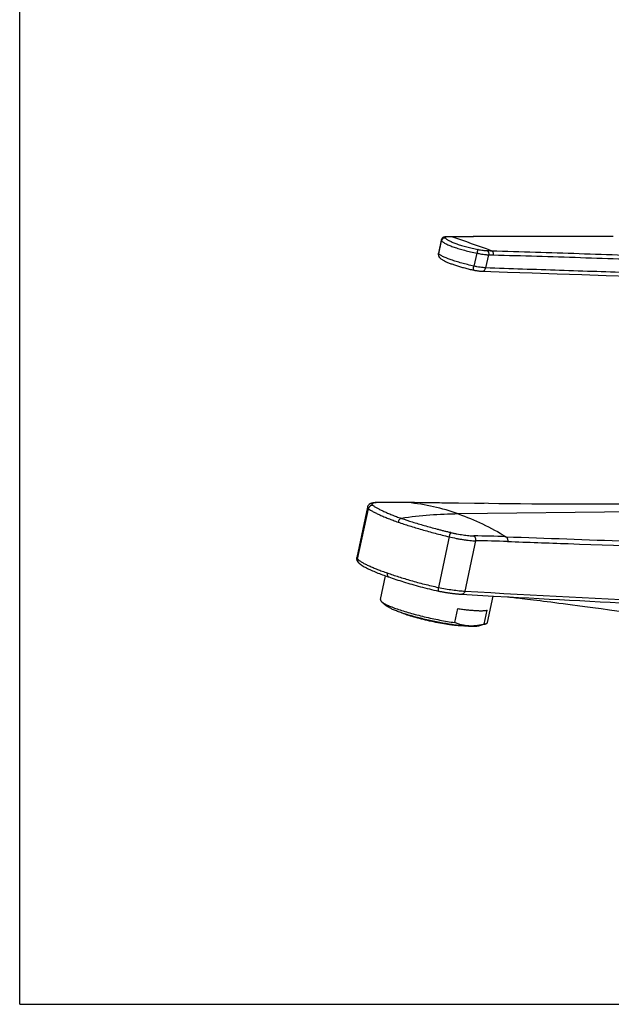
# Model space of a CAD drawing. Header units: millimetres. Extents: x 0 to 559, y 0 to 432.
# Tile 1 of 10: x 0 to 130, y 0 to 216. Entities that reach past the tile are written whole.
import ezdxf

# ---------------------------------------------------------------- set-up
doc = ezdxf.new("R2010")
doc.units = ezdxf.units.MM
doc.header["$LTSCALE"] = 30.734
doc.layers.get('0').update_dxf_attribs({"linetype": 'CONTINUOUS'})

msp = doc.modelspace()

# ---------------------------------------------------------------- linework, layer by layer
at = {"color": 7, "linetype": 'CONTINUOUS'}
for p, q in [((0, 0), (0, 431.8)), ((92.52, 167.56), (91.92, 164.69)), ((94.7, 168.31), (93.8, 168.3)), ((123.93, 168.34), (122.68, 168.34)), ((92.26, 163.66), (92.26, 163.66)), ((76.34, 109.01), (73.98, 97.96)), ((79.58, 110.03), (78.6, 110.02)), ((85.25, 110.02), (84, 110.03)), ((92.68, 109.92), (85.25, 110.02)), ((102.91, 109.79), (92.68, 109.92)), ((74.45, 96.77), (74.45, 96.77)), ((79.22, 88.73), (80.33, 93.94)), ((102.69, 83.72), (103.93, 89.52)), ((104.03, 89.52), (107.29, 89.34)), ((107.07, 89.35), (107.17, 89.34)), ((107.17, 89.34), (107.4, 89.32)), ((107.4, 89.32), (107.61, 89.3)), ((107.61, 89.3), (107.86, 89.27)), ((107.86, 89.27), (108.15, 89.24)), ((108.15, 89.24), (108.49, 89.21)), ((108.49, 89.21), (108.88, 89.16)), ((108.88, 89.16), (109.32, 89.12)), ((109.32, 89.12), (109.8, 89.06)), ((109.8, 89.06), (110.33, 89)), ((110.33, 89), (110.89, 88.93)), ((110.89, 88.93), (111.49, 88.86)), ((111.49, 88.86), (112.13, 88.78)), ((112.13, 88.78), (112.79, 88.7)), ((112.79, 88.7), (113.49, 88.62)), ((113.49, 88.62), (114.22, 88.52)), ((114.22, 88.52), (114.98, 88.43)), ((79.49, 88.26), (80.54, 87.35)), ((95.49, 83.7), (96.15, 86.78)), ((101.98, 83.33), (102.64, 86.41)), ((114.98, 88.43), (115.76, 88.33)), ((115.76, 88.33), (116.59, 88.22)), ((116.59, 88.22), (117.45, 88.11)), ((117.45, 88.11), (118.35, 87.99)), ((118.35, 87.99), (119.3, 87.87)), ((119.3, 87.87), (120.3, 87.74)), ((120.3, 87.74), (121.33, 87.6)), ((121.33, 87.6), (122.41, 87.46)), ((122.41, 87.46), (124.08, 87.24)), ((124.08, 87.24), (125.82, 87)), ((125.82, 87), (127.62, 86.76)), ((127.62, 86.76), (129.47, 86.51)), ((129.47, 86.51), (133.24, 86)), ((102.25, 83.4), (100.93, 82.99)), ((0, 0), (558.8, 0))]:
    msp.add_line(p, q, dxfattribs=at)
at = {"color": 9, "linetype": 'CONTINUOUS'}
for p, q in [((91.99, 164.56), (92.59, 167.43)), ((122.68, 168.34), (120.26, 168.34)), ((100.37, 164.71), (99.69, 161.87)), ((102.94, 164.35), (102.27, 161.48)), ((74.19, 97.6), (76.56, 108.68)), ((78.61, 110.01), (78.6, 110.01)), ((85.25, 110.02), (85.21, 110.02)), ((145.36, 108.08), (96.28, 107.53)), ((99.83, 109.83), (96.32, 109.88)), ((101.94, 109.8), (99.83, 109.83))]:
    msp.add_line(p, q, dxfattribs=at)
at = {"color": 7, "linetype": 'CONTINUOUS'}
for points in [[(93.8, 168.3), (93.74, 168.3), (93.68, 168.3), (93.62, 168.29), (93.57, 168.29), (93.51, 168.29), (93.46, 168.28), (93.41, 168.28), (93.37, 168.27), (93.32, 168.26), (93.27, 168.25), (93.23, 168.24), (93.19, 168.23), (93.14, 168.22), (93.1, 168.2), (93.06, 168.19), (93.02, 168.17), (92.98, 168.15), (92.94, 168.13), (92.9, 168.11), (92.87, 168.08), (92.83, 168.06), (92.8, 168.03), (92.77, 168), (92.74, 167.98), (92.71, 167.94), (92.68, 167.91), (92.65, 167.88), (92.63, 167.84), (92.61, 167.8), (92.59, 167.77), (92.57, 167.73), (92.55, 167.69), (92.54, 167.65), (92.53, 167.6), (92.52, 167.56)], [(122.68, 168.34), (121.34, 168.34), (115.5, 168.35), (109.92, 168.35), (104.59, 168.35), (99.51, 168.33), (94.7, 168.31)], [(130.27, 168.38), (128.64, 168.36), (127.03, 168.35), (125.46, 168.35), (123.93, 168.34)], [(91.92, 164.69), (91.91, 164.66), (91.9, 164.61), (91.9, 164.56), (91.89, 164.51), (91.89, 164.46), (91.89, 164.41), (91.9, 164.36), (91.91, 164.31), (91.91, 164.26), (91.93, 164.21), (91.94, 164.16), (91.96, 164.12), (91.97, 164.07), (91.99, 164.02), (92.02, 163.98), (92.04, 163.94), (92.06, 163.89), (92.09, 163.85), (92.12, 163.82), (92.15, 163.78), (92.18, 163.74), (92.21, 163.71), (92.24, 163.68), (92.26, 163.66)], [(92.26, 163.66), (92.36, 163.57), (92.47, 163.48), (92.59, 163.4), (92.71, 163.31), (92.84, 163.23), (92.98, 163.15), (93.13, 163.07), (93.28, 162.99), (93.44, 162.91), (93.6, 162.83), (93.77, 162.76), (93.94, 162.68), (94.12, 162.61), (94.3, 162.54), (94.48, 162.47), (94.66, 162.4), (94.85, 162.33), (95.05, 162.26), (95.24, 162.19), (95.45, 162.12), (95.65, 162.05), (95.86, 161.99), (96.08, 161.92), (96.3, 161.85), (96.52, 161.79), (96.75, 161.72), (96.98, 161.66), (97.21, 161.59), (97.45, 161.53), (97.68, 161.47), (97.93, 161.4), (98.17, 161.34), (98.42, 161.28), (98.67, 161.22), (98.92, 161.16), (99.17, 161.1), (99.43, 161.05), (99.66, 161)], [(99.66, 161), (99.74, 160.98), (99.83, 160.96), (99.92, 160.94), (100.01, 160.93), (100.1, 160.91), (100.19, 160.9), (100.28, 160.88), (100.37, 160.87), (100.46, 160.85), (100.55, 160.84), (100.64, 160.83), (100.73, 160.81), (100.81, 160.8), (100.9, 160.79), (100.99, 160.78), (101.07, 160.77), (101.16, 160.77), (101.24, 160.76), (101.33, 160.75), (101.41, 160.75), (101.49, 160.74), (101.56, 160.74)], [(101.56, 160.74), (107.05, 160.54), (112.52, 160.36), (117.97, 160.17), (123.38, 160), (128.76, 159.82), (134.09, 159.63)], [(78.6, 110.02), (78.51, 110.02), (78.41, 110.02), (78.31, 110.01), (78.22, 110.01), (78.13, 110.01), (78.05, 110), (77.97, 109.99), (77.89, 109.99), (77.82, 109.98), (77.75, 109.97), (77.68, 109.96), (77.61, 109.95), (77.55, 109.94), (77.49, 109.93), (77.43, 109.92), (77.37, 109.91), (77.31, 109.89), (77.26, 109.88), (77.2, 109.86), (77.15, 109.84), (77.1, 109.83), (77.04, 109.8), (76.99, 109.78), (76.94, 109.76), (76.89, 109.73), (76.84, 109.7), (76.8, 109.67), (76.75, 109.64), (76.71, 109.6), (76.66, 109.56), (76.62, 109.52), (76.59, 109.48), (76.55, 109.44), (76.51, 109.39), (76.48, 109.35), (76.45, 109.3), (76.43, 109.25), (76.4, 109.2), (76.38, 109.14), (76.37, 109.09), (76.35, 109.04), (76.34, 109.01)], [(84, 110.03), (82.83, 110.04), (81.7, 110.04), (80.62, 110.04), (79.58, 110.03)], [(137.52, 109.66), (134.45, 109.65), (131.45, 109.65), (128.52, 109.65), (125.66, 109.65), (122.88, 109.66), (120.16, 109.66), (117.52, 109.67), (114.93, 109.69), (112.41, 109.7), (109.95, 109.72), (107.55, 109.74), (105.2, 109.76), (102.91, 109.79)], [(73.98, 97.96), (73.98, 97.94), (73.97, 97.89), (73.96, 97.83), (73.96, 97.78), (73.96, 97.72), (73.96, 97.66), (73.97, 97.6), (73.98, 97.54), (73.99, 97.48), (74, 97.43), (74.02, 97.37), (74.04, 97.31), (74.07, 97.26), (74.09, 97.21), (74.12, 97.16), (74.15, 97.11), (74.19, 97.06), (74.22, 97.01), (74.26, 96.97), (74.29, 96.93), (74.33, 96.88), (74.37, 96.84), (74.41, 96.81), (74.45, 96.77)], [(74.45, 96.77), (74.62, 96.63), (74.8, 96.49), (74.99, 96.35), (75.2, 96.22), (75.41, 96.09), (75.64, 95.95), (75.87, 95.82), (76.11, 95.69), (76.36, 95.57), (76.62, 95.44), (76.89, 95.31), (77.17, 95.19), (77.45, 95.06), (77.74, 94.94), (78.04, 94.81), (78.34, 94.69), (78.65, 94.57), (78.97, 94.44), (79.3, 94.32), (79.63, 94.19), (79.97, 94.07), (80.31, 93.95), (80.66, 93.82), (81.01, 93.7)], [(81.01, 93.7), (81.38, 93.57), (81.77, 93.44), (82.18, 93.3), (82.58, 93.17), (83, 93.03), (83.42, 92.9), (83.85, 92.76), (84.28, 92.63), (84.72, 92.49), (85.17, 92.36), (85.62, 92.22), (86.08, 92.09), (86.54, 91.96), (87.01, 91.83), (87.48, 91.7), (87.96, 91.57), (88.45, 91.44), (88.94, 91.32), (89.43, 91.19), (89.93, 91.07), (90.43, 90.95), (90.93, 90.84), (91.44, 90.73), (91.93, 90.62)], [(91.93, 90.62), (92.08, 90.59), (92.25, 90.55), (92.43, 90.52), (92.6, 90.49), (92.77, 90.45), (92.95, 90.42), (93.12, 90.39), (93.3, 90.36), (93.47, 90.33), (93.65, 90.3), (93.82, 90.27), (93.99, 90.25), (94.17, 90.22), (94.34, 90.19), (94.51, 90.17), (94.68, 90.15), (94.84, 90.13), (95.01, 90.1), (95.17, 90.08), (95.33, 90.07), (95.49, 90.05), (95.65, 90.03), (95.81, 90.01), (95.96, 90), (96.11, 89.99), (96.26, 89.97), (96.4, 89.96), (96.54, 89.95), (96.68, 89.94), (96.81, 89.93), (96.95, 89.92), (104.03, 89.52)]]:
    msp.add_lwpolyline(points, dxfattribs=at)
at = {"color": 9, "linetype": 'CONTINUOUS'}
for centre, radius, start, end in [((-90.9, -378.62), 577.58, 70.32436, 71.24139), ((78.61, 109.51), 0.513, 78.1751, 90.7493), ((78.93, 97.01), 13, 90.9565, 91.4129), ((85.2, 109.51), 0.512, 84.0294, 89.2771), ((79.97, 60.88), 49.42, 70.7277, 83.8621), ((97.45, 11.41), 96.12, 90.6938, 98.1698), ((94.06, -245.97), 348.73, 87.9144, 89.0794), ((97.04, -183.91), 285.56, 87.9809, 89.392), ((435.27, 5984.34), 5903.4, 266.7222, 267.167022), ((333.71, 4204.16), 4121.04, 266.85044, 267.34853)]:
    msp.add_arc(centre, radius, start, end, dxfattribs=at)
for points, knots in [([(92.52, 167.56), (92.51, 167.55), (92.51, 167.53), (92.53, 167.5), (92.55, 167.46), (92.57, 167.44), (92.59, 167.43)], [0, 0, 0, 0, 0.194039, 0.414468, 0.679706, 1, 1, 1, 1]), ([(93.44, 168.02), (93.4, 168.03), (93.3, 168.04), (93.11, 168.01), (92.89, 167.91), (92.72, 167.73), (92.63, 167.56), (92.6, 167.47), (92.59, 167.43)], [0, 0, 0, 0, 0.123104, 0.247329, 0.497445, 0.749053, 0.874925, 1, 1, 1, 1]), ([(92.59, 167.43), (92.64, 167.37), (92.77, 167.25), (93, 167.09), (93.28, 166.92), (93.61, 166.74), (93.98, 166.56), (94.56, 166.31), (95.38, 166), (96.47, 165.66), (97.69, 165.32), (99, 165), (99.91, 164.81), (100.37, 164.71)], [0, 0, 0, 0, 0.028861, 0.062967, 0.102344, 0.146923, 0.196566, 0.251088, 0.373816, 0.512912, 0.665709, 0.829176, 1, 1, 1, 1]), ([(93.94, 168.28), (93.89, 168.28), (93.79, 168.27), (93.66, 168.26), (93.56, 168.24), (93.5, 168.22), (93.46, 168.21), (93.43, 168.19), (93.41, 168.17), (93.4, 168.15), (93.39, 168.13), (93.39, 168.1), (93.4, 168.08), (93.42, 168.05), (93.43, 168.03), (93.44, 168.02)], [0, 0, 0, 0, 0.222788, 0.411234, 0.564046, 0.627141, 0.681657, 0.728201, 0.767824, 0.802317, 0.834457, 0.867645, 0.904986, 0.948665, 1, 1, 1, 1]), ([(93.44, 168.02), (93.49, 167.97), (93.61, 167.86), (93.82, 167.71), (94.08, 167.55), (94.38, 167.39), (94.72, 167.22), (95.25, 166.99), (96.01, 166.7), (97.02, 166.38), (98.15, 166.07), (99.36, 165.78), (100.2, 165.6), (100.63, 165.52)], [0, 0, 0, 0, 0.028794, 0.062774, 0.102008, 0.146441, 0.195963, 0.250396, 0.373081, 0.512303, 0.665323, 0.829017, 1, 1, 1, 1]), ([(93.94, 168.28), (93.93, 168.28), (93.88, 168.29), (93.83, 168.3), (93.8, 168.3)], [0, 0, 0, 0, 0.25297, 1, 1, 1, 1]), ([(94.84, 168.28), (94.83, 168.29), (94.79, 168.3), (94.74, 168.31), (94.7, 168.31)], [0, 0, 0, 0, 0.252756, 1, 1, 1, 1]), ([(120.26, 168.34), (116.03, 168.35), (107.55, 168.36), (99.08, 168.32), (94.84, 168.28)], [0, 0, 0, 0, 0.49996, 1, 1, 1, 1]), ([(91.99, 164.56), (91.98, 164.57), (91.95, 164.59), (91.93, 164.63), (91.91, 164.66), (91.91, 164.68), (91.92, 164.69)], [0, 0, 0, 0, 0.327472, 0.594786, 0.812306, 1, 1, 1, 1]), ([(92.26, 163.66), (92.2, 163.72), (92.1, 163.84), (92, 164.07), (91.96, 164.31), (91.97, 164.48), (91.99, 164.56)], [0, 0, 0, 0, 0.246818, 0.495135, 0.746053, 1, 1, 1, 1]), ([(99.69, 161.87), (99.23, 161.97), (98.34, 162.18), (97.05, 162.51), (95.86, 162.86), (94.93, 163.16), (94.26, 163.4), (93.81, 163.57), (93.39, 163.75), (93.02, 163.91), (92.7, 164.08), (92.42, 164.24), (92.18, 164.39), (92.05, 164.5), (91.99, 164.56)], [0, 0, 0, 0, 0.170695, 0.33405, 0.486802, 0.62592, 0.689511, 0.748715, 0.803263, 0.852927, 0.89752, 0.936914, 0.971054, 1, 1, 1, 1]), ([(100.63, 165.52), (100.63, 165.51), (100.62, 165.5), (100.59, 165.47), (100.57, 165.42), (100.53, 165.34), (100.5, 165.24), (100.46, 165.12), (100.42, 164.94), (100.39, 164.81), (100.37, 164.71)], [0, 0, 0, 0, 0.021808, 0.050281, 0.127837, 0.231704, 0.358699, 0.504465, 0.663823, 1, 1, 1, 1]), ([(100.37, 164.71), (100.6, 164.66), (101.06, 164.57), (101.73, 164.46), (102.27, 164.4), (102.66, 164.36), (102.85, 164.35), (102.94, 164.35)], [0, 0, 0, 0, 0.271717, 0.53831, 0.785445, 0.897546, 1, 1, 1, 1]), ([(100.63, 165.52), (100.81, 165.48), (101.15, 165.42), (101.66, 165.34), (102.13, 165.29), (102.43, 165.27), (102.57, 165.27)], [0, 0, 0, 0, 0.271217, 0.537472, 0.784747, 1, 1, 1, 1]), ([(102.57, 165.27), (102.6, 165.26), (102.67, 165.22), (102.76, 165.14), (102.83, 165.04), (102.91, 164.88), (102.97, 164.64), (102.96, 164.44), (102.94, 164.35)], [0, 0, 0, 0, 0.102415, 0.211773, 0.329287, 0.4548, 0.723231, 1, 1, 1, 1]), ([(103.57, 165.24), (103.61, 165.23), (103.67, 165.19), (103.76, 165.11), (103.84, 165.01), (103.91, 164.85), (103.97, 164.61), (103.95, 164.42), (103.94, 164.32)], [0, 0, 0, 0, 0.102544, 0.212048, 0.329666, 0.45521, 0.7235, 1, 1, 1, 1]), ([(103.57, 165.24), (106.78, 165.15), (113.2, 164.96), (122.81, 164.64), (132.42, 164.29), (138.83, 164.08), (142.03, 163.98)], [0, 0, 0, 0, 0.250317, 0.500392, 0.750261, 1, 1, 1, 1]), ([(103.94, 164.32), (107.13, 164.24), (113.52, 164.06), (123.1, 163.76), (132.68, 163.44), (139.06, 163.23), (142.25, 163.14)], [0, 0, 0, 0, 0.250129, 0.500104, 0.750021, 1, 1, 1, 1]), ([(99.66, 161), (99.66, 161), (99.65, 161), (99.64, 161.02), (99.63, 161.04), (99.62, 161.07), (99.62, 161.11), (99.61, 161.15), (99.61, 161.2), (99.61, 161.28), (99.62, 161.4), (99.64, 161.54), (99.66, 161.7), (99.68, 161.82), (99.69, 161.87)], [0, 0, 0, 0, 0.016417, 0.037019, 0.064022, 0.098287, 0.14006, 0.189289, 0.245751, 0.309106, 0.454699, 0.621859, 0.805515, 1, 1, 1, 1]), ([(102.27, 161.48), (102.08, 161.49), (101.68, 161.53), (101.05, 161.61), (100.38, 161.72), (99.92, 161.82), (99.69, 161.87)], [0, 0, 0, 0, 0.214366, 0.461623, 0.728359, 1, 1, 1, 1]), ([(101.56, 160.74), (101.6, 160.74), (101.68, 160.74), (101.8, 160.78), (101.91, 160.85), (102.05, 160.97), (102.19, 161.18), (102.25, 161.38), (102.27, 161.48)], [0, 0, 0, 0, 0.105726, 0.214377, 0.328347, 0.44918, 0.712236, 1, 1, 1, 1]), ([(134.79, 160.37), (132.08, 160.47), (126.66, 160.65), (118.53, 160.92), (110.4, 161.19), (104.98, 161.38), (102.27, 161.48)], [0, 0, 0, 0, 0.249998, 0.500036, 0.750053, 1, 1, 1, 1]), ([(76.34, 109.01), (76.34, 109), (76.34, 108.97), (76.35, 108.93), (76.36, 108.89), (76.39, 108.84), (76.46, 108.76), (76.53, 108.71), (76.56, 108.68)], [0, 0, 0, 0, 0.087387, 0.179183, 0.279769, 0.392467, 0.662326, 1, 1, 1, 1]), ([(77.51, 109.42), (77.46, 109.42), (77.35, 109.42), (77.19, 109.39), (77.04, 109.32), (76.9, 109.23), (76.78, 109.12), (76.68, 108.99), (76.61, 108.84), (76.58, 108.74), (76.56, 108.68)], [0, 0, 0, 0, 0.122101, 0.245423, 0.369931, 0.49543, 0.621601, 0.748041, 0.874312, 1, 1, 1, 1]), ([(76.56, 108.68), (76.72, 108.57), (77.07, 108.34), (77.65, 108), (78.33, 107.65), (79.11, 107.28), (79.98, 106.9), (80.94, 106.51), (81.98, 106.12), (82.7, 105.86), (83.08, 105.73)], [0, 0, 0, 0, 0.080455, 0.174308, 0.281355, 0.40127, 0.533632, 0.677935, 0.833603, 1, 1, 1, 1]), ([(78.6, 110.01), (78.47, 110), (78.24, 109.99), (77.95, 109.97), (77.76, 109.93), (77.64, 109.91), (77.54, 109.88), (77.46, 109.84), (77.4, 109.8), (77.35, 109.76), (77.33, 109.71), (77.32, 109.65), (77.34, 109.6), (77.38, 109.54), (77.44, 109.48), (77.49, 109.44), (77.51, 109.42)], [0, 0, 0, 0, 0.228455, 0.418545, 0.498904, 0.569443, 0.630311, 0.681845, 0.724752, 0.760424, 0.791351, 0.821336, 0.854561, 0.894204, 0.942181, 1, 1, 1, 1]), ([(77.51, 109.42), (77.58, 109.37), (77.73, 109.26), (77.97, 109.11), (78.24, 108.94), (78.64, 108.72), (79.2, 108.42), (79.95, 108.07), (80.79, 107.7), (81.71, 107.32), (82.72, 106.94), (83.42, 106.69), (83.79, 106.56)], [0, 0, 0, 0, 0.037976, 0.079447, 0.124436, 0.172798, 0.279594, 0.399495, 0.532047, 0.676728, 0.832938, 1, 1, 1, 1]), ([(85.21, 110.02), (84.12, 110.03), (81.96, 110.04), (79.8, 110.03), (78.72, 110.01)], [0, 0, 0, 0, 0.500674, 1, 1, 1, 1]), ([(83.79, 106.56), (83.75, 106.56), (83.67, 106.53), (83.55, 106.48), (83.45, 106.39), (83.31, 106.25), (83.17, 106.03), (83.1, 105.83), (83.08, 105.73)], [0, 0, 0, 0, 0.101606, 0.211, 0.328735, 0.454307, 0.722554, 1, 1, 1, 1]), ([(83.79, 106.56), (84.58, 106.29), (86.25, 105.74), (88.39, 105.1), (90.22, 104.59), (91.41, 104.27), (92.38, 104.02), (93.13, 103.83), (93.88, 103.64), (94.38, 103.52), (94.63, 103.45)], [0, 0, 0, 0, 0.222888, 0.466762, 0.595245, 0.727338, 0.794556, 0.862449, 0.930959, 1, 1, 1, 1]), ([(96.28, 107.53), (98.09, 106.9), (101.68, 105.41), (105.09, 103.55), (106.75, 102.52)], [0, 0, 0, 0, 0.495482, 1, 1, 1, 1]), ([(83.08, 105.73), (83.9, 105.44), (85.62, 104.88), (88.32, 104.07), (91.23, 103.27), (93.24, 102.77), (94.27, 102.51)], [0, 0, 0, 0, 0.223039, 0.466935, 0.727447, 1, 1, 1, 1]), ([(94.27, 102.51), (93.88, 100.66), (93.09, 96.96), (92.31, 93.27), (91.92, 91.42)], [0, 0, 0, 0, 0.500001, 1, 1, 1, 1]), ([(94.63, 103.45), (94.62, 103.45), (94.61, 103.43), (94.58, 103.4), (94.54, 103.33), (94.49, 103.23), (94.44, 103.11), (94.39, 102.98), (94.33, 102.78), (94.29, 102.62), (94.27, 102.51)], [0, 0, 0, 0, 0.027587, 0.061103, 0.146003, 0.253465, 0.380587, 0.523519, 0.677748, 1, 1, 1, 1]), ([(94.27, 102.51), (94.78, 102.39), (95.56, 102.22), (96.6, 102.02), (97.36, 101.9), (98.1, 101.8), (98.8, 101.72), (99.45, 101.66), (99.87, 101.64), (100.07, 101.64)], [0, 0, 0, 0, 0.271112, 0.406359, 0.538656, 0.666002, 0.786486, 0.898342, 1, 1, 1, 1]), ([(94.63, 103.45), (94.74, 103.43), (94.96, 103.37), (95.41, 103.27), (95.98, 103.16), (96.65, 103.04), (97.31, 102.93), (97.95, 102.84), (98.56, 102.77), (99.13, 102.73), (99.49, 102.71), (99.67, 102.71)], [0, 0, 0, 0, 0.067087, 0.134726, 0.270535, 0.405394, 0.537361, 0.664563, 0.785208, 0.897568, 1, 1, 1, 1]), ([(99.67, 102.71), (99.7, 102.69), (99.78, 102.64), (99.87, 102.54), (99.95, 102.42), (100.04, 102.23), (100.1, 101.97), (100.09, 101.75), (100.07, 101.64)], [0, 0, 0, 0, 0.104873, 0.216571, 0.335603, 0.461486, 0.727576, 1, 1, 1, 1]), ([(106.75, 102.52), (106.79, 102.5), (106.86, 102.45), (106.94, 102.35), (107.01, 102.23), (107.09, 102.04), (107.13, 101.79), (107.12, 101.58), (107.1, 101.48)], [0, 0, 0, 0, 0.106267, 0.219123, 0.338794, 0.464705, 0.729449, 1, 1, 1, 1]), ([(106.75, 102.52), (115.63, 102.21), (133.39, 101.56), (151.15, 100.9), (160.02, 100.57)], [0, 0, 0, 0, 0.500115, 1, 1, 1, 1]), ([(107.1, 101.48), (111.53, 101.33), (129.25, 100.71), (146.97, 100.08), (160.26, 99.6)], [0, 0, 0, 0, 0.250021, 1, 1, 1, 1]), ([(73.98, 97.96), (73.98, 97.95), (73.98, 97.92), (73.98, 97.88), (73.99, 97.83), (74.03, 97.77), (74.09, 97.69), (74.15, 97.63), (74.19, 97.6)], [0, 0, 0, 0, 0.091293, 0.1867, 0.289914, 0.403837, 0.671324, 1, 1, 1, 1]), ([(74.19, 97.6), (74.17, 97.52), (74.16, 97.37), (74.2, 97.14), (74.3, 96.94), (74.39, 96.82), (74.45, 96.77)], [0, 0, 0, 0, 0.255153, 0.506398, 0.754203, 1, 1, 1, 1]), ([(74.19, 97.6), (74.34, 97.47), (74.68, 97.21), (75.26, 96.85), (75.94, 96.49), (76.72, 96.12), (77.59, 95.75), (78.55, 95.36), (79.6, 94.97), (80.32, 94.71), (80.7, 94.58)], [0, 0, 0, 0, 0.08232, 0.176815, 0.283822, 0.403349, 0.53518, 0.678925, 0.834071, 1, 1, 1, 1]), ([(80.7, 94.58), (80.68, 94.48), (80.66, 94.29), (80.7, 94.06), (80.77, 93.91), (80.83, 93.81), (80.92, 93.74), (80.98, 93.71), (81.01, 93.7)], [0, 0, 0, 0, 0.29384, 0.560101, 0.680567, 0.792681, 0.898185, 1, 1, 1, 1]), ([(80.7, 94.58), (81.52, 94.3), (83.24, 93.72), (85.95, 92.9), (88.87, 92.11), (90.88, 91.64), (91.92, 91.42)], [0, 0, 0, 0, 0.223104, 0.467104, 0.727612, 1, 1, 1, 1]), ([(91.92, 91.42), (91.91, 91.36), (91.89, 91.26), (91.88, 91.12), (91.86, 90.98), (91.86, 90.87), (91.86, 90.78), (91.87, 90.72), (91.88, 90.69), (91.89, 90.66), (91.9, 90.64), (91.91, 90.63), (91.92, 90.62), (91.93, 90.62)], [0, 0, 0, 0, 0.191575, 0.372655, 0.537749, 0.681976, 0.801339, 0.85081, 0.89321, 0.928579, 0.9573, 0.980387, 1, 1, 1, 1]), ([(91.92, 91.42), (92.44, 91.3), (93.47, 91.1), (95, 90.86), (96.22, 90.72), (97.12, 90.63), (97.53, 90.6), (97.73, 90.59)], [0, 0, 0, 0, 0.271268, 0.539056, 0.787038, 0.898781, 1, 1, 1, 1]), ([(97.73, 90.59), (97.71, 90.5), (97.65, 90.32), (97.52, 90.12), (97.39, 90.01), (97.28, 89.95), (97.17, 89.92), (97.1, 89.91), (97.06, 89.91)], [0, 0, 0, 0, 0.285986, 0.548717, 0.669825, 0.784281, 0.893564, 1, 1, 1, 1])]:
    msp.add_open_spline(points, degree=3, knots=knots, dxfattribs=at)
for points in [[(94.84, 168.28), (94.54, 168.28), (94.24, 168.28), (93.94, 168.28)], [(102.57, 165.27), (102.9, 165.26), (103.24, 165.25), (103.57, 165.24)], [(102.94, 164.35), (103.27, 164.34), (103.6, 164.33), (103.94, 164.32)], [(96.32, 109.88), (92.63, 109.92), (88.94, 109.97), (85.25, 110.02)], [(100.07, 101.64), (99.29, 97.96), (98.51, 94.28), (97.73, 90.59)]]:
    msp.add_open_spline(points, degree=3, dxfattribs=at)
at = {"color": 7, "linetype": 'CONTINUOUS'}
for points, knots in [([(79.22, 88.73), (79.22, 88.71), (79.22, 88.68), (79.22, 88.62), (79.24, 88.57), (79.28, 88.48), (79.36, 88.38), (79.45, 88.3), (79.49, 88.26)], [0, 0, 0, 0, 0.091034, 0.186272, 0.289388, 0.403272, 0.670865, 1, 1, 1, 1]), ([(79.49, 88.26), (79.56, 88.2), (79.72, 88.07), (80, 87.9), (80.34, 87.71), (80.74, 87.52), (81.19, 87.32), (81.9, 87.03), (82.46, 86.82), (82.84, 86.69)], [0, 0, 0, 0, 0.073973, 0.163038, 0.267209, 0.386229, 0.519656, 0.666909, 1, 1, 1, 1]), ([(98.41, 82.88), (98.06, 82.9), (97.32, 82.96), (96.16, 83.08), (94.9, 83.25), (93.57, 83.47), (92.19, 83.71), (90.78, 84), (89.37, 84.31), (87.99, 84.64), (86.66, 84.98), (85.4, 85.34), (84.24, 85.7), (83.21, 86.05), (82.43, 86.35), (81.88, 86.58), (81.53, 86.75), (81.22, 86.9), (80.95, 87.05), (80.72, 87.2), (80.59, 87.3), (80.54, 87.35)], [0, 0, 0, 0, 0.056687, 0.12002, 0.188895, 0.2621, 0.338334, 0.416238, 0.49442, 0.571484, 0.646054, 0.716803, 0.78248, 0.841935, 0.89415, 0.917269, 0.938272, 0.957087, 0.97366, 0.987962, 1, 1, 1, 1]), ([(82.84, 86.69), (83.28, 86.53), (84.2, 86.23), (85.64, 85.81), (87.2, 85.39), (88.83, 84.98), (90.51, 84.6), (92.2, 84.26), (93.86, 83.95), (94.96, 83.78), (95.49, 83.7)], [0, 0, 0, 0, 0.106055, 0.222589, 0.34724, 0.477461, 0.610581, 0.743861, 0.874562, 1, 1, 1, 1]), ([(96.15, 86.78), (96.51, 86.72), (97.22, 86.62), (98.24, 86.5), (99.2, 86.41), (100.07, 86.34), (100.86, 86.31), (101.45, 86.31), (101.88, 86.32), (102.16, 86.34), (102.41, 86.37), (102.56, 86.4), (102.64, 86.41)], [0, 0, 0, 0, 0.168448, 0.327307, 0.474966, 0.60995, 0.730942, 0.836816, 0.883799, 0.926693, 0.965437, 1, 1, 1, 1]), ([(84.75, 85.48), (84.55, 85.55), (84.17, 85.69), (83.8, 85.84), (83.62, 85.91)], [0, 0, 0, 0, 0.525783, 1, 1, 1, 1]), ([(97.53, 82.94), (97.33, 82.95), (96.91, 82.97), (96.25, 83.02), (95.53, 83.09), (94.47, 83.22), (93.07, 83.43), (91.32, 83.75), (89.55, 84.13), (87.83, 84.55), (86.46, 84.93), (85.45, 85.25), (84.98, 85.4), (84.75, 85.48)], [0, 0, 0, 0, 0.045728, 0.096585, 0.152102, 0.211732, 0.340859, 0.478626, 0.619245, 0.756788, 0.885479, 0.944818, 1, 1, 1, 1]), ([(98.62, 82.96), (98.35, 82.97), (97.81, 83.03), (97.02, 83.18), (96.24, 83.41), (95.74, 83.6), (95.49, 83.7)], [0, 0, 0, 0, 0.252429, 0.502462, 0.751314, 1, 1, 1, 1]), ([(100.93, 82.99), (100.86, 82.97), (100.72, 82.94), (100.49, 82.9), (100.23, 82.87), (99.93, 82.85), (99.59, 82.85), (99.08, 82.85), (98.69, 82.86), (98.41, 82.88)], [0, 0, 0, 0, 0.078761, 0.170964, 0.276686, 0.395814, 0.5281, 0.673195, 1, 1, 1, 1]), ([(101.98, 83.33), (101.7, 83.26), (101.14, 83.13), (100.29, 83), (99.45, 82.93), (98.89, 82.94), (98.62, 82.96)], [0, 0, 0, 0, 0.25709, 0.509344, 0.756822, 1, 1, 1, 1]), ([(101.98, 83.33), (102.01, 83.34), (102.1, 83.35), (102.19, 83.38), (102.25, 83.4)], [0, 0, 0, 0, 0.2694, 1, 1, 1, 1]), ([(102.25, 83.4), (102.31, 83.42), (102.42, 83.45), (102.54, 83.52), (102.61, 83.58), (102.65, 83.62), (102.68, 83.67), (102.69, 83.7), (102.69, 83.72)], [0, 0, 0, 0, 0.329134, 0.596728, 0.710612, 0.813728, 0.908966, 1, 1, 1, 1])]:
    msp.add_open_spline(points, degree=3, knots=knots, dxfattribs=at)

doc.saveas('drawing.dxf')
